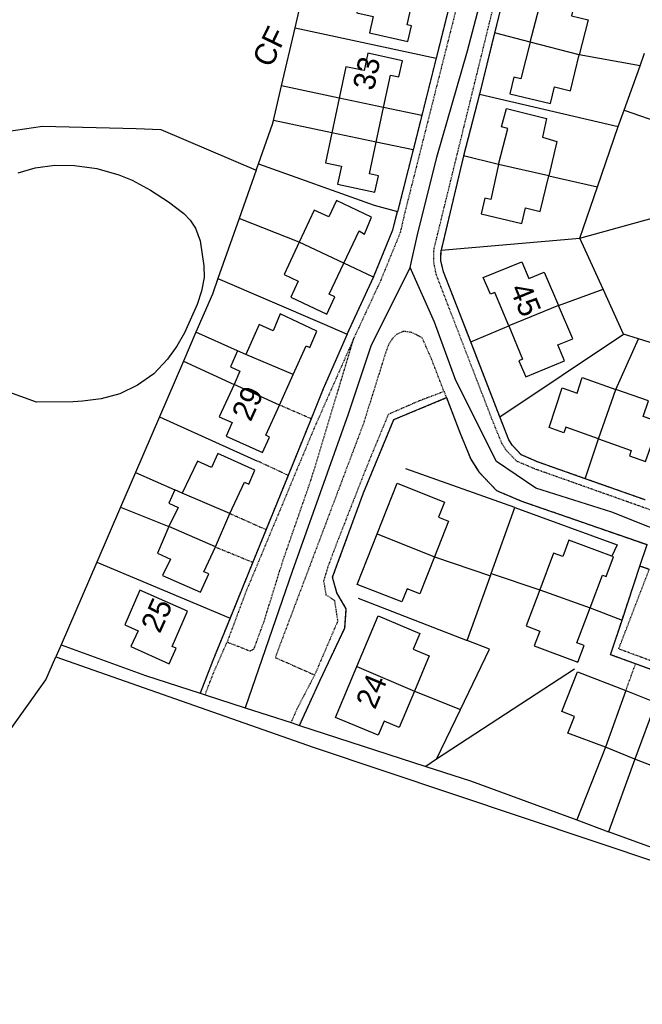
# Model space of a CAD drawing. Header units: metres. Extents: x 611948 to 1225781, y 656699 to 1316021.
# Tile 95 of 169: x 612341 to 612448, y 659493 to 659663. Entities that reach past the tile are written whole.
import ezdxf

# ---------------------------------------------------------------- set-up
doc = ezdxf.new("R2010")
doc.units = ezdxf.units.M
doc.linetypes.add('4696-A$0$PECK', pattern=[0.2, 0.1, -0.1])
for name, color, linetype in [('4696-A$0$BLD_INN_W', 253, 'Continuous'), ('4696-A$0$BLD_OTL_S', 253, 'Continuous'), ('4696-A$0$GEN_LIN_D', 253, 'Continuous'), ('4696-A$0$GEN_PCK_D', 253, '4696-A$0$PECK'), ('4696-A$0$ROADS', 253, 'Continuous'), ('4696-A$0$ROADS_CTR', 253, 'Continuous'), ('4696-A$0$TOWNLAND', 253, 'Continuous')]:
    doc.layers.add(name, color=color, linetype=linetype)
doc.styles.add('4696-A$0$STANDARD', font='txt')

# ---------------------------------------------------------------- blocks, each defined once
blk = doc.blocks.new('4696-A')
at = {"layer": '4696-A$0$BLD_INN_W', "flags": 128}
for points in [[(612437.202, 659656.664), (612428.783, 659658.842)], [(612403.503, 659647.61), (612395.868, 659649.23)], [(612402.23, 659641.63), (612394.595, 659643.25)], [(612431.968, 659635.823), (612423.328, 659637.764)], [(612396.664, 659620.776), (612388.959, 659624.392)], [(612433.626, 659613.477), (612425.065, 659609.958)], [(612387.924, 659601.591), (612379.73, 659605.01)], [(612385.564, 659596.299), (612377.733, 659599.874)], [(612440.557, 659590.486), (612443.53, 659598.977)], [(612377.004, 659577.621), (612368.799, 659581.128)], [(612374.508, 659571.847), (612366.495, 659575.366)], [(612402.389, 659574.108), (612412.274, 659570.146)], [(612430.412, 659564.472), (612439.112, 659561.374)], [(612398.899, 659551.21), (612408.801, 659546.966)], [(612445.258, 659547.074), (612441.758, 659537.34)], [(612450.452, 659545.042), (612446.802, 659535.244)]]:
    blk.add_lwpolyline(points, dxfattribs=at)
at = {"layer": '4696-A$0$BLD_OTL_S', "flags": 128}
for points in [[(612400.17, 659669.653), (612398.865, 659663.898), (612401.677, 659663.269), (612401.053, 659660.497), (612407.68, 659658.996), (612408.287, 659661.662), (612407.546, 659661.83), (612408.927, 659667.919)], [(612428.783, 659658.842), (612430.314, 659664.759), (612428.874, 659665.111), (612429.57, 659668.028), (612436.577, 659666.359), (612435.871, 659663.4), (612438.763, 659662.695), (612437.202, 659656.664)], [(612428.783, 659658.842), (612427.158, 659652.565), (612425.953, 659652.857), (612425.258, 659649.939), (612432.26, 659648.271), (612432.95, 659651.16), (612435.713, 659650.489), (612437.202, 659656.664)], [(612437.202, 659656.664), (612428.783, 659658.842)], [(612403.503, 659647.61), (612404.694, 659653.198), (612406.144, 659652.888), (612406.739, 659655.677), (612400.778, 659656.951), (612400.143, 659653.967), (612397.018, 659654.628), (612395.868, 659649.23)], [(612395.868, 659649.23), (612394.595, 659643.25)], [(612403.503, 659647.61), (612395.868, 659649.23)], [(612402.23, 659641.63), (612403.503, 659647.61)], [(612423.328, 659637.764), (612424.924, 659643.975), (612423.843, 659644.249), (612424.659, 659647.404), (612431.6, 659645.703), (612430.874, 659642.517), (612433.365, 659641.737), (612431.968, 659635.823)], [(612394.595, 659643.25), (612393.488, 659638.055), (612396.217, 659637.479), (612395.551, 659634.36), (612402.015, 659632.988), (612402.625, 659635.845), (612401.068, 659636.174), (612402.23, 659641.63)], [(612402.23, 659641.63), (612394.595, 659643.25)], [(612423.328, 659637.764), (612421.978, 659631.761), (612420.952, 659631.963), (612420.297, 659629.27), (612427.301, 659627.625), (612427.955, 659630.293), (612430.474, 659629.691), (612431.968, 659635.823)], [(612431.968, 659635.823), (612423.328, 659637.764)], [(612396.664, 659620.776), (612399.266, 659626.321), (612400.199, 659625.791), (612401.441, 659628.707), (612395.37, 659631.545), (612394.064, 659628.753), (612391.554, 659629.93), (612388.959, 659624.392)], [(612388.959, 659624.392), (612386.343, 659618.809), (612388.794, 659617.665), (612387.493, 659614.898), (612393.71, 659611.986), (612395.102, 659614.951), (612394.143, 659615.406), (612396.664, 659620.776)], [(612396.664, 659620.776), (612388.959, 659624.392)], [(612425.065, 659609.958), (612422.692, 659615.731), (612421.902, 659615.406), (612420.663, 659618.272), (612427.326, 659621.001), (612428.561, 659618.143), (612431.15, 659619.208), (612433.626, 659613.477)], [(612425.065, 659609.958), (612427.437, 659604.192), (612426.833, 659603.945), (612428.028, 659601.201), (612434.699, 659603.93), (612433.512, 659606.681), (612436.101, 659607.745), (612433.626, 659613.477)], [(612433.626, 659613.477), (612425.065, 659609.958)], [(612387.924, 659601.591), (612390.16, 659606.533), (612390.801, 659606.25), (612391.99, 659609.058), (612385.677, 659612.014), (612384.478, 659609.084), (612382.067, 659610.172), (612379.73, 659605.01)], [(612378.339, 659605.637), (612377.105, 659602.907), (612378.73, 659602.171), (612377.733, 659599.874)], [(612379.73, 659605.01), (612378.339, 659605.637)], [(612387.924, 659601.591), (612379.73, 659605.01)], [(612385.564, 659596.299), (612387.924, 659601.591)], [(612440.557, 659590.486), (612434.903, 659592.48), (612434.588, 659591.53), (612432.012, 659592.439), (612434.305, 659599.263), (612436.856, 659598.363), (612437.742, 659601.03), (612443.53, 659598.977)], [(612377.733, 659599.874), (612375.177, 659594.302), (612377.41, 659593.29), (612376.347, 659590.935), (612382.619, 659588.103), (612383.842, 659590.799), (612383.181, 659591.109), (612385.564, 659596.299)], [(612385.564, 659596.299), (612377.733, 659599.874)], [(612440.557, 659590.486), (612446.198, 659588.497), (612445.871, 659587.549), (612448.661, 659586.564), (612451.057, 659593.352), (612448.219, 659594.353), (612449.143, 659597.03), (612443.53, 659598.977)], [(612440.557, 659590.486), (612443.53, 659598.977)], [(612377.004, 659577.621), (612379.516, 659582.994), (612380.281, 659582.656), (612381.325, 659585.105), (612374.929, 659587.956), (612373.835, 659585.546), (612371.423, 659586.633), (612368.799, 659581.128)], [(612402.389, 659574.108), (612405.823, 659582.816), (612414.007, 659579.59), (612412.984, 659576.996), (612414.708, 659576.317), (612412.274, 659570.146)], [(612367.515, 659581.667), (612366.461, 659579.368), (612368.086, 659578.632), (612366.495, 659575.366)], [(612368.799, 659581.128), (612367.515, 659581.667)], [(612377.004, 659577.621), (612368.799, 659581.128)], [(612374.508, 659571.847), (612377.004, 659577.621)], [(612366.495, 659575.366), (612364.534, 659570.763), (612366.766, 659569.751), (612365.366, 659566.924), (612371.949, 659564.022), (612373.373, 659567.191), (612372.537, 659567.57), (612374.508, 659571.847)], [(612374.508, 659571.847), (612366.495, 659575.366)], [(612412.274, 659570.146), (612409.751, 659563.746), (612407.544, 659564.616), (612406.655, 659562.362), (612398.955, 659565.399), (612402.389, 659574.108)], [(612402.389, 659574.108), (612412.274, 659570.146)], [(612442.855, 659570.237), (612435.442, 659573.032), (612434.367, 659570.182), (612432.79, 659570.777), (612430.412, 659564.472)], [(612439.112, 659561.374), (612441.23, 659566.989), (612441.872, 659566.747), (612443.146, 659570.127), (612442.855, 659570.237)], [(612367.029, 659554.708), (612369.676, 659560.773), (612361.458, 659564.398), (612358.878, 659558.4), (612361.175, 659557.36), (612359.927, 659554.658), (612366.522, 659551.671), (612367.753, 659554.388), (612367.029, 659554.708)], [(612430.412, 659564.472), (612428.063, 659558.241), (612430.428, 659557.349), (612429.475, 659554.821), (612436.96, 659551.998), (612438.045, 659554.874), (612436.833, 659555.331), (612439.112, 659561.374)], [(612430.412, 659564.472), (612439.112, 659561.374)], [(612398.899, 659551.21), (612402.583, 659559.952), (612409.721, 659556.944), (612408.582, 659554.242), (612411.372, 659553.066), (612408.801, 659546.966)], [(612408.801, 659546.966), (612406.177, 659540.74), (612403.578, 659541.836), (612402.542, 659539.378), (612395.214, 659542.467), (612398.899, 659551.21)], [(612398.899, 659551.21), (612408.801, 659546.966)], [(612441.758, 659537.34), (612435.273, 659539.756), (612436.39, 659542.608), (612434.233, 659543.451), (612436.927, 659550.335), (612445.258, 659547.074)], [(612445.258, 659547.074), (612441.758, 659537.34)], [(612445.258, 659547.074), (612450.452, 659545.042)], [(612450.452, 659545.042), (612458.562, 659541.868), (612455.726, 659534.62), (612453.384, 659535.537), (612452.41, 659533.05), (612446.802, 659535.244)], [(612450.452, 659545.042), (612446.802, 659535.244)], [(612446.802, 659535.244), (612441.758, 659537.34)]]:
    blk.add_lwpolyline(points, dxfattribs=at)
at = {"layer": '4696-A$0$GEN_LIN_D', "flags": 128}
for points in [[(612388.234, 659661.318), (612390.62, 659671.544)], [(612385.906, 659651.345), (612388.234, 659661.318)], [(612388.234, 659661.318), (612412.559, 659656.128)], [(612428.783, 659658.842), (612422.637, 659660.455)], [(612447.699, 659654.764), (612437.202, 659656.664)], [(612447.699, 659654.764), (612448.489, 659656.953)], [(612444.943, 659647.134), (612447.699, 659654.764)], [(612384.516, 659645.389), (612385.906, 659651.345)], [(612395.868, 659649.23), (612385.906, 659651.345)], [(612420.043, 659649.929), (612443.93, 659644.332)], [(612410.072, 659646.216), (612403.503, 659647.61)], [(612443.93, 659644.332), (612444.943, 659647.134)], [(612444.943, 659647.134), (612451.893, 659644.726)], [(612381.942, 659637.891), (612384.361, 659644.726), (612384.516, 659645.389)], [(612394.595, 659643.25), (612384.516, 659645.389)], [(612300.075, 659611.262), (612319.125, 659605.042), (612321.235, 659620.829), (612322.204, 659625.536), (612325.937, 659635.869), (612328.714, 659639.117), (612331.446, 659641.366), (612336.911, 659643.238), (612344.718, 659644.376), (612360.836, 659644.001), (612365.079, 659643.803), (612381.553, 659636.793)], [(612440.362, 659633.924), (612443.93, 659644.332)], [(612408.583, 659640.283), (612402.23, 659641.63)], [(612381.553, 659636.793), (612381.942, 659637.891)], [(612381.942, 659637.891), (612401.86, 659630.769), (612405.923, 659629.678)], [(612423.328, 659637.764), (612417.296, 659639.295)], [(612343.67, 659596.781), (612336.168, 659599.507)], [(612340.531, 659636.348), (612343.424, 659637.191), (612346.813, 659637.652), (612350.199, 659637.627), (612354.06, 659637.093), (612357.878, 659636.019), (612360.15, 659635.077), (612363.335, 659633.379), (612366.417, 659631.369), (612369.042, 659629.353), (612370.16, 659628.172), (612371.081, 659626.775), (612371.86, 659624.592), (612372.518, 659620.332), (612372.564, 659618.325), (612372.138, 659615.958), (612371.345, 659613.629), (612369.16, 659608.76), (612367.834, 659606.468), (612366.28, 659604.234), (612363.907, 659601.707), (612361.067, 659599.724), (612358.013, 659598.25), (612354.83, 659597.388), (612351.591, 659596.986), (612349.976, 659596.861), (612343.67, 659596.781)], [(612381.553, 659636.793), (612378.611, 659628.482)], [(612431.968, 659635.823), (612440.362, 659633.924)], [(612437.338, 659625.101), (612440.362, 659633.924)], [(612437.338, 659625.101), (612457.922, 659630.795), (612465.403, 659632.616)], [(612378.611, 659628.482), (612374.935, 659618.101)], [(612388.959, 659624.392), (612378.611, 659628.482)], [(612413.409, 659623.026), (612437.338, 659625.101)], [(612441.331, 659616.295), (612437.338, 659625.101)], [(612401.762, 659618.343), (612396.664, 659620.776)], [(612374.935, 659618.101), (612373.994, 659615.441), (612371.16, 659608.87)], [(612374.935, 659618.101), (612392.878, 659610.443), (612397.198, 659608.506)], [(612433.626, 659613.477), (612441.331, 659616.295)], [(612444.84, 659608.555), (612441.331, 659616.295)], [(612418.521, 659607.188), (612425.065, 659609.958)], [(612371.16, 659608.87), (612369.017, 659603.901)], [(612378.339, 659605.637), (612371.16, 659608.87)], [(612423.533, 659594.274), (612444.84, 659608.555)], [(612443.53, 659598.977), (612447.414, 659607.741)], [(612447.414, 659607.741), (612444.84, 659608.555)], [(612454.968, 659605.353), (612447.414, 659607.741)], [(612369.017, 659603.901), (612364.859, 659594.259)], [(612369.017, 659603.901), (612377.733, 659599.874)], [(612364.859, 659594.259), (612360.753, 659584.675)], [(612364.859, 659594.259), (612381.776, 659586.651)], [(612438.248, 659583.605), (612440.557, 659590.486)], [(612426.145, 659578.623), (612407.349, 659585.297)], [(612360.753, 659584.675), (612358.143, 659578.687)], [(612360.753, 659584.675), (612367.515, 659581.667)], [(612358.143, 659578.687), (612354.05, 659569.208)], [(612358.143, 659578.687), (612366.495, 659575.366)], [(612422.055, 659567.248), (612426.145, 659578.623)], [(612426.145, 659578.623), (612443.765, 659572.218), (612442.855, 659570.237)], [(612447.675, 659568.529), (612448.918, 659572.241)], [(612412.274, 659570.146), (612421.922, 659566.88)], [(612354.05, 659569.208), (612347.898, 659554.958)], [(612354.05, 659569.208), (612377.028, 659559.583)], [(612417.901, 659555.697), (612421.922, 659566.88)], [(612421.922, 659566.88), (612422.055, 659567.248)], [(612422.055, 659567.248), (612430.412, 659564.472)], [(612399.093, 659562.994), (612417.901, 659555.697)], [(612439.112, 659561.374), (612444.595, 659559.222)], [(612347.898, 659554.958), (612347.012, 659552.907)], [(612347.898, 659554.958), (612362.471, 659549.701), (612371.906, 659546.636)], [(612416.768, 659543.838), (612421.763, 659554.209), (612417.901, 659555.697)], [(612318.842, 659511.957), (612345.305, 659548.95), (612347.012, 659552.907)], [(612347.012, 659552.907), (612391.379, 659537.324), (612523.632, 659493)], [(612436.386, 659550.78), (612412.624, 659535.235)], [(612371.906, 659546.636), (612372.722, 659546.371)], [(612372.722, 659546.371), (612379.652, 659544.119)], [(612408.801, 659546.966), (612416.768, 659543.838)], [(612379.652, 659544.119), (612387.545, 659541.555)], [(612412.624, 659535.235), (612416.768, 659543.838)], [(612387.545, 659541.555), (612388.991, 659541.085)], [(612388.991, 659541.085), (612410.758, 659534.014)], [(612441.758, 659537.34), (612436.792, 659524.778)], [(612412.624, 659535.235), (612410.758, 659534.014)], [(612446.802, 659535.244), (612442.291, 659522.758)], [(612410.758, 659534.014), (612418.495, 659531.5), (612436.792, 659524.778)], [(612436.792, 659524.778), (612442.291, 659522.758)], [(612451.675, 659519.565), (612449.681, 659520.042), (612442.291, 659522.758)]]:
    blk.add_lwpolyline(points, dxfattribs=at)
at = {"layer": '4696-A$0$GEN_PCK_D', "flags": 128}
for points in [[(612421.728, 659687.332), (612407.124, 659629.377), (612406.382, 659626.088), (612402.999, 659617.802), (612398.421, 659607.938)], [(612491.517, 659662.003), (612477.31, 659666.89), (612466.658, 659634.084), (612466.707, 659632.455), (612467.755, 659630.78), (612477.876, 659625.182), (612479.043, 659623.376), (612478.428, 659620.903), (612470.8, 659596.744), (612464.76, 659577.139), (612464.324, 659576.035), (612462.967, 659574.679), (612461.04, 659574.405), (612458.647, 659574.976), (612429.606, 659585.279), (612426.451, 659586.616), (612424.659, 659588.487), (612423.88, 659589.718), (612422.228, 659593.769), (612412.571, 659618.83), (612412.168, 659620.905), (612412.146, 659622.454), (612412.211, 659623.283), (612425.4, 659677.074), (612425.792, 659677.419), (612426.279, 659677.622), (612426.864, 659677.606)], [(612425.307, 659671.285), (612422.637, 659660.455)], [(612415.206, 659666.676), (612412.559, 659656.128)], [(612422.637, 659660.455), (612420.043, 659649.929)], [(612412.559, 659656.128), (612410.072, 659646.216)], [(612420.043, 659649.929), (612417.296, 659639.295)], [(612410.072, 659646.216), (612408.583, 659640.283)], [(612408.583, 659640.283), (612405.923, 659629.678)], [(612417.296, 659639.295), (612413.409, 659623.026)], [(612401.762, 659618.343), (612405.09, 659626.494), (612405.923, 659629.678)], [(612418.521, 659607.188), (612413.838, 659619.255), (612413.35, 659621.209), (612413.409, 659623.026)], [(612397.198, 659608.506), (612401.762, 659618.343)], [(612413.925, 659598.635), (612411.707, 659604.389), (612410.151, 659607.897), (612408.385, 659608.815), (612406.925, 659609.012), (612405.833, 659608.546), (612405.027, 659607.799), (612404.358, 659606.72), (612403.887, 659605.467), (612400.02, 659593.094), (612384.817, 659552.795), (612391.61, 659549.774)], [(612376.53, 659555.458), (612380.476, 659553.921), (612381.165, 659554.264), (612382.907, 659559.019), (612386.082, 659569.256), (612391.082, 659583.664), (612398.421, 659607.938)], [(612398.421, 659607.938), (612391.435, 659592.101), (612379.7, 659563.948), (612376.53, 659555.458)], [(612397.198, 659608.506), (612393.109, 659599.113), (612391.009, 659593.952)], [(612423.533, 659594.274), (612418.521, 659607.188)], [(612388.991, 659541.085), (612392.56, 659548.858), (612396.839, 659557.889), (612397.07, 659561.189), (612395.462, 659563.922), (612394.716, 659566.618), (612400.043, 659581.177), (612405.278, 659593.815), (612414.33, 659597.582)], [(612413.925, 659598.635), (612409.636, 659597.016), (612404.316, 659594.701), (612400.5, 659585.477), (612395.313, 659572.219), (612393.97, 659568.661), (612393.16, 659565.956), (612393.553, 659563.601), (612395.017, 659562.658), (612395.579, 659559.027), (612391.61, 659549.774)], [(612413.925, 659598.635), (612414.33, 659597.582)], [(612414.33, 659597.582), (612416.651, 659591.557), (612418.526, 659586.961), (612419.911, 659584.772), (612422.974, 659581.574), (612427.267, 659579.756), (612448.918, 659572.241)], [(612391.009, 659593.952), (612385.564, 659596.299)], [(612391.009, 659593.952), (612387.039, 659584.191)], [(612438.248, 659583.605), (612430.02, 659586.511), (612427.241, 659587.742), (612425.726, 659589.323), (612425.088, 659590.332), (612423.533, 659594.274)], [(612387.039, 659584.191), (612381.776, 659586.651)], [(612387.039, 659584.191), (612383.236, 659574.844)], [(612448.578, 659579.955), (612438.248, 659583.605)], [(612377.004, 659577.621), (612383.236, 659574.844)], [(612383.236, 659574.844), (612380.944, 659569.209)], [(612374.508, 659571.847), (612380.944, 659569.209)], [(612380.944, 659569.209), (612377.028, 659559.583)], [(612444.595, 659559.222), (612447.675, 659568.529)], [(612449.298, 659567.983), (612447.675, 659568.529)], [(612543.945, 659514.669), (612545.009, 659516.52), (612537.392, 659518.572), (612529.534, 659521.83), (612524.393, 659524.588), (612507.764, 659530.901), (612487.264, 659538.26), (612444.028, 659554.266), (612449.298, 659567.983)], [(612377.028, 659559.583), (612374.057, 659552.28), (612371.906, 659546.636)], [(612446.935, 659551.688), (612442.627, 659553.269), (612444.595, 659559.222)], [(612372.722, 659546.371), (612374.318, 659550.437), (612376.53, 659555.458)], [(612445.258, 659547.074), (612446.935, 659551.688)], [(612452.134, 659549.781), (612446.935, 659551.688)], [(612391.61, 659549.774), (612388.483, 659543.767), (612387.545, 659541.555)]]:
    blk.add_lwpolyline(points, dxfattribs=at)
at = {"layer": '4696-A$0$ROADS', "flags": 128}
for points in [[(612425.307, 659671.285), (612422.637, 659660.455)], [(612415.206, 659666.676), (612412.559, 659656.128)], [(612422.637, 659660.455), (612420.043, 659649.929)], [(612412.559, 659656.128), (612410.072, 659646.216)], [(612420.043, 659649.929), (612417.296, 659639.295)], [(612410.072, 659646.216), (612408.583, 659640.283)], [(612408.583, 659640.283), (612405.923, 659629.678)], [(612417.296, 659639.295), (612413.409, 659623.026)], [(612401.762, 659618.343), (612405.09, 659626.494), (612405.923, 659629.678)], [(612418.521, 659607.188), (612413.838, 659619.255), (612413.35, 659621.209), (612413.409, 659623.026)], [(612397.198, 659608.506), (612401.762, 659618.343)], [(612397.198, 659608.506), (612393.109, 659599.113), (612391.009, 659593.952)], [(612423.533, 659594.274), (612418.521, 659607.188)], [(612388.991, 659541.085), (612392.56, 659548.858), (612396.839, 659557.889), (612397.07, 659561.189), (612395.462, 659563.922), (612394.716, 659566.618), (612400.043, 659581.177), (612405.278, 659593.815), (612414.33, 659597.582)], [(612414.33, 659597.582), (612416.651, 659591.557), (612418.526, 659586.961), (612419.911, 659584.772), (612422.974, 659581.574), (612427.267, 659579.756), (612448.918, 659572.241)], [(612391.009, 659593.952), (612387.039, 659584.191)], [(612438.248, 659583.605), (612430.02, 659586.511), (612427.241, 659587.742), (612425.726, 659589.323), (612425.088, 659590.332), (612423.533, 659594.274)], [(612387.039, 659584.191), (612383.236, 659574.844)], [(612448.578, 659579.955), (612438.248, 659583.605)], [(612383.236, 659574.844), (612380.944, 659569.209)], [(612380.944, 659569.209), (612377.028, 659559.583)], [(612444.595, 659559.222), (612447.675, 659568.529)], [(612449.298, 659567.983), (612447.675, 659568.529)], [(612377.028, 659559.583), (612374.057, 659552.28), (612371.906, 659546.636)], [(612446.935, 659551.688), (612442.627, 659553.269), (612444.595, 659559.222)], [(612452.134, 659549.781), (612446.935, 659551.688)], [(612371.906, 659546.636), (612372.722, 659546.371)], [(612372.722, 659546.371), (612379.652, 659544.119)], [(612379.652, 659544.119), (612387.545, 659541.555)], [(612387.545, 659541.555), (612388.991, 659541.085)]]:
    blk.add_lwpolyline(points, dxfattribs=at)
at = {"layer": '4696-A$0$ROADS_CTR', "flags": 128}
for points in [[(612408.107, 659620.02), (612409.308, 659625.428), (612412.698, 659639.039), (612417.945, 659657.401), (612423.41, 659678.168), (612424.77, 659686.31)], [(612408.107, 659620.02), (612401.34, 659606.619), (612397.389, 659594.756), (612387.724, 659567.631), (612379.652, 659544.119)], [(612464.945, 659569.304), (612455.545, 659572.801), (612442.866, 659577.829), (612429.749, 659581.983), (612422.973, 659586.573), (612415.977, 659600.564), (612412.261, 659610.62), (612408.107, 659620.02)]]:
    blk.add_lwpolyline(points, dxfattribs=at)
at = {"layer": '4696-A$0$TOWNLAND', "flags": 128}
for points in [[(612388.234, 659661.318), (612390.62, 659671.544)], [(612385.906, 659651.345), (612388.234, 659661.318)], [(612384.516, 659645.389), (612385.906, 659651.345)], [(612381.942, 659637.891), (612384.361, 659644.726), (612384.516, 659645.389)], [(612381.553, 659636.793), (612381.942, 659637.891)], [(612381.553, 659636.793), (612378.611, 659628.482)], [(612378.611, 659628.482), (612374.935, 659618.101)], [(612374.935, 659618.101), (612373.994, 659615.441), (612371.16, 659608.87)], [(612371.16, 659608.87), (612369.017, 659603.901)], [(612369.017, 659603.901), (612364.859, 659594.259)], [(612364.859, 659594.259), (612360.753, 659584.675)], [(612360.753, 659584.675), (612358.143, 659578.687)], [(612358.143, 659578.687), (612354.05, 659569.208)], [(612354.05, 659569.208), (612347.898, 659554.958)], [(612347.898, 659554.958), (612347.012, 659552.907)], [(612347.012, 659552.907), (612391.379, 659537.324), (612523.632, 659493)]]:
    blk.add_lwpolyline(points, dxfattribs=at)
at = {"layer": '4696-A$0$BLD_OTL_S', "style": '4696-A$0$STANDARD'}
for s, rotation, p in [('33', 77.90002, (612401.804, 659650.379)), ('45', -67.70001, (612425.197, 659616.371)), ('29', 65.60001, (612380.591, 659593.291)), ('25', 65.60001, (612364.93, 659556.791)), ('24', 67.10001, (612402.021, 659543.686))]:
    blk.add_text(s, height=3.75, rotation=rotation, dxfattribs=at).set_placement(p)
at = {"layer": '4696-A$0$TOWNLAND', "style": '4696-A$0$STANDARD'}
blk.add_text('CF', height=3.75, rotation=64.10001, dxfattribs=at).set_placement((612384.092, 659654.288))
blk = doc.blocks.new('OS Mapping')
blk.add_blockref('4696-A', (0, 0))

msp = doc.modelspace()

# ---------------------------------------------------------------- block references
msp.add_blockref('OS Mapping', (0, 0))

doc.saveas('drawing.dxf')
